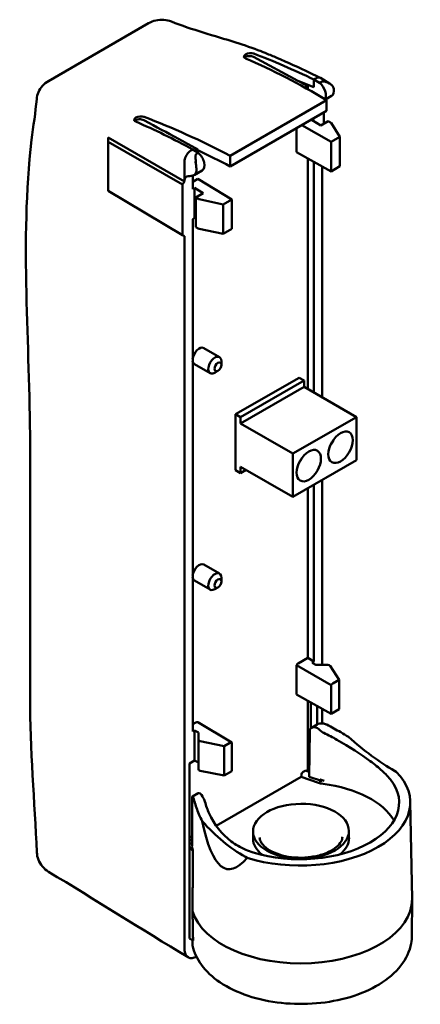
# Model space of a CAD drawing. Header units: millimetres. Extents: x -1 to 364, y 0 to 224.
# Tile 1 of 9: x -1 to 44, y 110 to 221. Entities that reach past the tile are written whole.
import ezdxf

# ---------------------------------------------------------------- set-up
doc = ezdxf.new("R2010")
doc.units = ezdxf.units.MM
doc.layers.add('Arêtes visibles(ISO)', color=7, linetype='Continuous', lineweight=50)

msp = doc.modelspace()

# ---------------------------------------------------------------- linework, layer by layer
at = {"layer": 'Arêtes visibles(ISO)'}
for p, q in [((2.07, 213.97), (13.39, 220.51)), ((24.37, 216.54), (24.36, 216.55)), ((25.28, 217.08), (25.29, 217.08)), ((25.28, 216.71), (30.28, 213.99)), ((32.1, 213.3), (30.28, 213.99)), ((30.51, 213.9), (31.39, 213.4)), ((32.1, 214.15), (32.1, 213.3)), ((32.74, 213.78), (32.1, 214.15)), ((32.95, 213.9), (32.74, 213.78)), ((32.82, 214.32), (33.86, 213.71)), ((31.39, 213.4), (31.08, 213.23)), ((31.39, 213.4), (31.39, 213.06)), ((22.61, 205.52), (33.53, 211.82)), ((33.39, 211.9), (34.1, 212.31)), ((33.53, 210.62), (22.62, 204.32)), ((12.89, 209.92), (12.88, 209.92)), ((12.88, 209.55), (12.94, 209.51)), ((31.88, 209.54), (32.1, 209.67)), ((32.88, 208.96), (31.88, 209.54)), ((31.99, 209.73), (32.1, 209.67)), ((32.1, 209.8), (32.1, 209.67)), ((33.72, 209.45), (32.88, 208.96)), ((33.23, 210.45), (33.23, 209.17)), ((33.98, 209.29), (33.72, 209.45)), ((11.97, 209.38), (11.96, 209.39)), ((30.12, 208.65), (30.12, 205.94)), ((30.72, 209), (34.04, 207.08)), ((34.05, 209.23), (35.03, 207.65)), ((8.84, 207.6), (8.84, 207.11)), ((8.84, 207.6), (17.47, 202.62)), ((34.04, 207.08), (35.03, 207.65)), ((35.03, 207.65), (35.03, 204.33)), ((8.84, 207.11), (8.84, 201.57)), ((17.25, 202.26), (8.84, 207.11)), ((18.39, 206.23), (19.01, 205.86)), ((18.98, 206.24), (18.67, 206.06)), ((34.04, 203.75), (34.04, 207.08)), ((19.01, 205.86), (18.8, 205.74)), ((34.04, 203.75), (30.12, 205.94)), ((31.39, 205.23), (31.39, 179.15)), ((17.47, 202.77), (17.47, 204.88)), ((18.57, 203.34), (19.47, 203.86)), ((32.1, 204.83), (32.1, 178.74)), ((33.02, 178.21), (33.02, 204.32)), ((35.03, 204.33), (34.04, 203.75)), ((17.47, 202.77), (17.47, 202.62)), ((18.39, 201.75), (18.39, 203.29)), ((18.96, 202.9), (18.39, 202.57)), ((18.96, 202.9), (22.81, 200.59)), ((17.47, 202.62), (17.25, 202.26)), ((17.25, 202.26), (17.25, 196.54)), ((18.39, 201.75), (18.61, 201.88)), ((18.61, 201.88), (19.59, 201.29)), ((18.61, 201.88), (18.61, 198.49)), ((17.25, 196.54), (8.84, 201.57)), ((18.75, 200.8), (19.59, 201.29)), ((19.01, 200.65), (18.75, 200.8)), ((18.75, 197.43), (18.75, 200.8)), ((19.12, 200.61), (21.82, 200.02)), ((22.81, 200.59), (21.82, 200.02)), ((22.81, 197.27), (22.81, 200.59)), ((21.82, 200.02), (21.82, 196.7)), ((18.61, 198.49), (18.39, 198.36)), ((18.39, 140.39), (18.39, 198.36)), ((18.75, 198.41), (18.61, 198.49)), ((18.75, 197.43), (19.01, 197.29)), ((19.12, 197.25), (21.82, 196.7)), ((21.82, 196.7), (22.81, 197.27)), ((17.25, 196.54), (17.47, 196.42)), ((17.47, 196.42), (17.47, 115.77)), ((19.65, 183.77), (21.42, 182.75)), ((18.6, 181.95), (20.37, 180.93)), ((21.63, 181.86), (21.63, 182.27)), ((21.24, 181.19), (20.89, 180.98)), ((30.43, 180.42), (23.24, 176.28)), ((30.99, 180.1), (23.81, 175.95)), ((30.99, 179.38), (23.81, 175.23)), ((30.99, 180.1), (30.43, 180.42)), ((30.99, 179.38), (30.99, 180.1)), ((36.9, 175.97), (30.99, 179.38)), ((23.24, 176.28), (23.24, 169.95)), ((23.24, 176.28), (23.81, 175.95)), ((23.81, 175.95), (23.81, 175.23)), ((23.81, 175.23), (29.71, 171.83)), ((36.9, 175.97), (29.71, 171.83)), ((36.9, 171.07), (36.9, 175.97)), ((29.71, 171.83), (29.71, 166.93)), ((36.9, 171.07), (29.71, 166.93)), ((23.81, 169.62), (23.24, 169.95)), ((23.81, 170.34), (23.81, 169.62)), ((29.71, 166.93), (23.81, 170.34)), ((24.43, 169.98), (23.81, 169.62)), ((32.1, 168.31), (32.1, 148.31)), ((33.02, 147.93), (33.02, 168.84)), ((31.39, 167.89), (31.39, 148.72)), ((19.65, 159.28), (21.42, 158.25)), ((18.6, 157.46), (20.37, 156.44)), ((21.63, 157.37), (21.63, 157.77)), ((21.24, 156.69), (20.89, 156.49)), ((31.39, 148.72), (30.33, 148.1)), ((31.39, 148.72), (32.1, 148.31)), ((31.88, 148.18), (32.1, 148.31)), ((32.3, 147.93), (31.88, 148.18)), ((30.12, 147.9), (30.12, 144.58)), ((30.12, 147.9), (34.04, 145.64)), ((33.66, 147.92), (32.3, 147.93)), ((33.94, 147.81), (34.93, 146.23)), ((34.93, 146.23), (34.25, 145.84)), ((34.93, 142.91), (34.93, 146.23)), ((34.04, 145.64), (34.04, 142.39)), ((30.12, 144.58), (34.04, 142.39)), ((31.39, 143.87), (31.39, 135.89)), ((31.75, 143.67), (31.75, 140.76)), ((32.46, 141.18), (32.46, 143.28)), ((33.02, 141.31), (33.02, 142.96)), ((34.04, 142.39), (34.93, 142.91)), ((22.81, 139.15), (18.96, 141.46)), ((18.74, 141.42), (18.39, 141.21)), ((18.39, 140.39), (18.61, 140.52)), ((18.61, 137.13), (18.61, 140.52)), ((18.61, 140.52), (19.03, 140.27)), ((31.62, 140.43), (31.57, 135.28)), ((31.83, 140.82), (32.45, 141.18)), ((19.03, 140.27), (19.03, 139.47)), ((19.03, 139.47), (19.03, 136.11)), ((19.23, 139.31), (21.93, 138.72)), ((21.93, 138.72), (22.6, 139.11)), ((21.93, 135.4), (21.93, 138.72)), ((22.81, 139.15), (22.81, 135.91)), ((18.61, 137.13), (18.03, 136.79)), ((19.03, 136.89), (18.61, 137.13)), ((18.03, 127.59), (18.03, 136.79)), ((18.03, 136.79), (18.03, 127.18)), ((19.23, 135.95), (21.93, 135.4)), ((22.81, 135.91), (21.93, 135.4)), ((31.19, 136), (30.89, 135.83)), ((31.58, 135.79), (31.19, 136)), ((41.4, 135.83), (41.22, 135.94)), ((21.03, 129.73), (30.65, 135.28)), ((30.68, 135.49), (30.65, 135.28)), ((30.65, 135.28), (32.6, 134.6)), ((31.57, 135.28), (32.95, 134.8)), ((18.37, 133.05), (18.99, 133.41)), ((42.99, 132.44), (43.19, 121.46)), ((18.18, 128.49), (18.03, 128.4)), ((18.03, 128.23), (18.31, 128.07)), ((25.21, 129.09), (25.21, 128.27)), ((36.05, 129.17), (36.06, 128.35)), ((18.03, 127.82), (18.31, 127.66)), ((18.03, 127.18), (18.03, 127.59)), ((18.41, 126.97), (18.03, 127.18)), ((18.03, 116.98), (18.03, 127.18)), ((18.03, 127.18), (18.03, 127.18)), ((24.35, 126.2), (24.53, 126.1)), ((43.18, 117.34), (43.19, 121.37)), ((18.03, 116.98), (18.43, 116.75))]:
    msp.add_line(p, q, dxfattribs=at)
for centre, major_axis, ratio, start_param, end_param in [((24.83, 216.81), (0.649, 0.074), 0.486308, 0.76037, 3.841878), ((24.83, 216.43), (0.65, 0), 0.57735, 0.81544, 2.653904), ((32.57, 212.87), (-0.63, 1.08), 0.582366, 3.405333, 5.306457), ((33.48, 213.4), (-0.62, 1.09), 0.57229, 3.14588, 4.120405), ((12.43, 209.65), (0.649, 0.074), 0.486308, 0.76037, 3.841878), ((12.43, 209.28), (0.65, 0), 0.57735, 0.81544, 2.653904), ((33.77, 209.17), (0.3, -0.002), 0.582366, 0.353506, 0.789838), ((18.85, 204.95), (0.62, -1.09), 0.57229, 0.004288, 2.173592), ((17.94, 204.42), (0.63, -1.08), 0.582366, 6.040206, 7.25327), ((18.04, 202.44), (-0.405, 0.69), 0.582366, 6.103486, 7.064143), ((25.18, 186.7), (-9.26, 15.75), 0.582366, 6.040206, 6.103486), ((19.22, 200.77), (0.3, -0.002), 0.582366, 3.931431, 4.367763), ((19.22, 197.41), (-0.3, -0.002), 0.57229, 0.78111, 1.217443), ((19.12, 182.86), (0.525, 0.909), 0.57735, 0, 2.245643), ((20.89, 181.84), (0.525, 0.909), 0.57735, 5.497787, 10.210176), ((19.12, 182.86), (-0.525, -0.909), 0.57735, 5.608338, 6.283185), ((33.69, 173.36), (0.488, 0.844), 0.57735, 4.345377, 5.079401), ((30.09, 171.29), (0.488, 0.844), 0.57735, 4.345377, 5.079401), ((19.12, 158.37), (0.525, 0.909), 0.57735, 0, 2.245643), ((20.89, 157.35), (0.525, 0.909), 0.57735, 5.497787, 10.210176), ((19.12, 158.37), (-0.525, -0.909), 0.57735, 5.608338, 6.283185), ((30.33, 147.7), (0.25, 0.433), 0.577394, 0.785436, 1.42888), ((33.66, 147.75), (0.3, -0.002), 0.582366, 0.353506, 1.575236), ((34.25, 145.43), (0.25, 0.433), 0.577394, 0.785436, 1.42888), ((18.74, 141.01), (-0.25, -0.433), 0.577306, 3.283509, 3.926953), ((32.32, 140.18), (-0.568, 0.581), 0.695319, 4.831276, 6.892606), ((40.91, 152.04), (-14.04, 14.37), 0.695319, 1.689683, 1.698789), ((19.33, 139.47), (0.3, -0.002), 0.582366, 3.146033, 4.367763), ((38.63, 150.73), (12.13, -15.78), 0.470053, 5.075531, 5.444396), ((22.6, 138.7), (0.25, 0.433), 0.577306, 0.141916, 0.78536), ((19.33, 136.11), (-0.3, -0.002), 0.57229, 6.278897, 7.500628), ((30.61, 132.31), (12.38, 0.09), 0.572291, 4.195513, 6.79141), ((30.61, 132.31), (11.12, 0.08), 0.572291, 4.203434, 6.783489), ((30.89, 135.58), (-0.158, -0.26), 0.57581, 3.952243, 5.395513), ((30.64, 128.29), (11.07, 0.08), 0.572291, 0.315969, 1.340552), ((19.3, 132.67), (0.29, -0.754), 0.427982, 1.932953, 3.208886), ((24.42, 142.52), (7.17, -18.64), 0.427982, 5.074546, 5.083651), ((29.79, 184.8), (-7.42, -59.98), 0.146983, 5.872424, 6.508867), ((26.69, 143.84), (-6.63, 18.83), 0.66547, 2.119972, 2.488836), ((18.18, 128.24), (0.158, 0.26), 0.578091, 0.171479, 0.812838), ((30.64, 128.29), (-5.43, -0.04), 0.572291, 6.277095, 6.913794), ((30.64, 128.29), (5.43, 0.04), 0.572291, 5.652577, 6.289276), ((30.64, 128.29), (-12.43, -0.09), 0.57229, 0.120326, 0.120359), ((30.64, 128.29), (-12.43, -0.09), 0.572291, 0.120357, 0.173206), ((30.69, 121.32), (12.5, 0.09), 0.572291, 3.30632, 6.289276)]:
    msp.add_ellipse(centre, major_axis=major_axis, ratio=ratio, start_param=start_param, end_param=end_param, dxfattribs=at)
for centre, major_axis, ratio in [((21.24, 181.64), (-0.275, -0.476), 0.57735), ((35.1, 172.55), (-0.98, -1.69), 0.57735), ((31.51, 170.47), (-0.98, -1.69), 0.57735), ((21.24, 157.14), (-0.275, -0.476), 0.57735), ((30.63, 129.11), (-5.42, -0.04), 0.572291)]:
    msp.add_ellipse(centre, major_axis=major_axis, ratio=ratio, dxfattribs=at)
for points, knots in [([(13.39, 220.51), (13.65, 220.66), (13.93, 220.76), (14.52, 220.89), (14.83, 220.92), (15.43, 220.87), (15.71, 220.81), (15.98, 220.7)], [0, 0, 0, 0, 0.0893336, 0.0893336, 0.1807509, 0.1807509, 0.2679319, 0.2679319, 0.2679319, 0.2679319]), ([(15.98, 220.7), (18.34, 219.77), (20.79, 219.12), (24.24, 218.03), (25.19, 217.71), (26.12, 217.34)], [0, 0, 0, 0, 1.001231, 1.001231, 1.390051, 1.390051, 1.390051, 1.390051]), ([(26.12, 217.34), (26.17, 217.32), (26.21, 217.31), (26.39, 217.23), (26.53, 217.18), (27.08, 216.95), (27.49, 216.78), (29.14, 216.08), (30.39, 215.51), (32.02, 214.72), (32.41, 214.53), (32.8, 214.33)], [0, 0, 0, 0, 0.0193407, 0.0193407, 0.0773564, 0.0773564, 0.251409, 0.251409, 0.7737183, 0.7737183, 0.9369365, 0.9369365, 0.9369365, 0.9369365]), ([(0.75, 211.91), (0.77, 212.19), (0.84, 212.46), (1.06, 212.97), (1.21, 213.21), (1.59, 213.64), (1.82, 213.82), (2.07, 213.97)], [0, 0, 0, 0, 0.0839484, 0.0839484, 0.1666657, 0.1666657, 0.254147, 0.254147, 0.254147, 0.254147]), ([(33.3, 213.91), (33.22, 213.92), (33.16, 213.93), (33.07, 213.93), (33.04, 213.93), (32.99, 213.92), (32.96, 213.91), (32.95, 213.9)], [0, 0, 0, 0, 0.02287396, 0.02287396, 0.03451573, 0.03451573, 0.04624997, 0.04624997, 0.04624997, 0.04624997]), ([(33.81, 213.73), (33.77, 213.75), (33.72, 213.78), (33.54, 213.85), (33.41, 213.89), (33.3, 213.91)], [0.09408562, 0.09408562, 0.09408562, 0.09408562, 0.10921981, 0.10921981, 0.15478299, 0.15478299, 0.15478299, 0.15478299]), ([(33.81, 213.73), (33.89, 213.69), (33.96, 213.64), (34.06, 213.56), (34.09, 213.53), (34.13, 213.5)], [-0.10287052, -0.10287052, -0.10287052, -0.10287052, -0.07745979, -0.07745979, -0.06195937, -0.06195937, -0.06195937, -0.06195937]), ([(34.34, 213.09), (34.33, 213.18), (34.3, 213.27), (34.21, 213.4), (34.17, 213.45), (34.13, 213.5)], [0, 0, 0, 0, 0.03211176, 0.03211176, 0.05241699, 0.05241699, 0.05241699, 0.05241699]), ([(0.77, 126.71), (0.51, 132.44), (0, 138.42), (0, 153.81), (0, 163.35), (0, 184.36), (-1.17, 195.68), (0.36, 208.88), (0.63, 210.43), (0.75, 211.91)], [0, 0, 0, 0, 2.144762, 2.144762, 5.652435, 5.652435, 9.861691, 9.861691, 10.4242, 10.4242, 10.4242, 10.4242]), ([(18.73, 205.02), (18.73, 205.01), (18.73, 205), (18.71, 204.88), (18.71, 204.78), (18.75, 204.65), (18.75, 204.64), (18.76, 204.62)], [-0.0777861, -0.0777861, -0.0777861, -0.0777861, -0.07296281, -0.07296281, -0.03714309, -0.03714309, -0.03231704, -0.03231704, -0.03231704, -0.03231704]), ([(18.8, 205.74), (18.79, 205.73), (18.77, 205.71), (18.75, 205.69), (18.75, 205.67), (18.73, 205.62), (18.72, 205.58), (18.72, 205.52), (18.72, 205.51), (18.72, 205.49)], [0, 0, 0, 0, 0.00707825, 0.00707825, 0.01469189, 0.01469189, 0.02992484, 0.02992484, 0.03444091, 0.03444091, 0.03444091, 0.03444091]), ([(18.76, 204.62), (18.75, 204.67), (18.75, 204.72), (18.74, 204.86), (18.74, 204.94), (18.73, 205.02)], [-0.15338269, -0.15338269, -0.15338269, -0.15338269, -0.13583511, -0.13583511, -0.10706796, -0.10706796, -0.10706796, -0.10706796]), ([(22.62, 204.32), (22.62, 204.56), (22.62, 204.8), (22.61, 205.2), (22.61, 205.36), (22.61, 205.52)], [-0.1631536, -0.1631536, -0.1631536, -0.1631536, -0.0742966, -0.0742966, -0.0164816, -0.0164816, -0.0164816, -0.0164816]), ([(18.76, 204.62), (18.76, 204.58), (18.76, 204.54), (18.77, 204.44), (18.78, 204.37), (18.8, 204.24), (18.8, 204.18), (18.81, 204.12)], [0.07434252, 0.07434252, 0.07434252, 0.07434252, 0.08254838, 0.08254838, 0.0971223, 0.0971223, 0.11102148, 0.11102148, 0.11102148, 0.11102148]), ([(33.56, 141.17), (33.53, 141.18), (33.51, 141.19), (33.36, 141.26), (33.24, 141.29), (33, 141.32), (32.87, 141.31), (32.64, 141.27), (32.54, 141.23), (32.45, 141.18)], [0.3527023, 0.3527023, 0.3527023, 0.3527023, 0.3610237, 0.3610237, 0.3967432, 0.3967432, 0.4338508, 0.4338508, 0.4670666, 0.4670666, 0.4670666, 0.4670666]), ([(33.23, 140.23), (33.15, 140.27), (33.07, 140.31), (32.93, 140.41), (32.86, 140.47), (32.79, 140.52)], [0, 0, 0, 0, 0.02617893, 0.02617893, 0.05283717, 0.05283717, 0.05283717, 0.05283717]), ([(33.56, 141.17), (34.09, 140.89), (34.61, 140.6), (35.42, 140.14), (35.71, 139.96), (36, 139.79)], [1.3326897, 1.3326897, 1.3326897, 1.3326897, 1.5019673, 1.5019673, 1.5982933, 1.5982933, 1.5982933, 1.5982933]), ([(40.34, 135.43), (40.18, 135.59), (40, 135.76), (39.42, 136.3), (38.95, 136.68), (37.41, 137.84), (36.09, 138.68), (34.21, 139.73), (33.72, 139.99), (33.23, 140.23)], [4.8754281, 4.8754281, 4.8754281, 4.8754281, 4.9697462, 4.9697462, 5.179499, 5.179499, 5.6344598, 5.6344598, 5.7909043, 5.7909043, 5.7909043, 5.7909043]), ([(32.69, 134.78), (32.69, 134.78), (32.69, 134.78), (32.77, 134.79), (32.86, 134.79), (32.95, 134.8)], [-0.06416989, -0.06416989, -0.06416989, -0.06416989, -0.06385702, -0.06385702, -0.03353544, -0.03353544, -0.03353544, -0.03353544]), ([(33.25, 134.8), (33.25, 134.8), (33.25, 134.8), (33.09, 134.85), (32.94, 134.9), (32.81, 134.97)], [-0.0486251, -0.0486251, -0.0486251, -0.0486251, -0.04838692, -0.04838692, 0, 0, 0, 0]), ([(32.95, 134.8), (32.94, 134.81), (32.94, 134.82), (32.92, 134.86), (32.91, 134.88), (32.87, 134.93), (32.86, 134.94), (32.83, 134.96), (32.82, 134.97), (32.81, 134.97)], [-0.02697428, -0.02697428, -0.02697428, -0.02697428, -0.0233596, -0.0233596, -0.01390979, -0.01390979, -0.00706224, -0.00706224, -0.00321806, -0.00321806, -0.00321806, -0.00321806]), ([(32.6, 134.6), (32.68, 134.57), (32.77, 134.54), (32.94, 134.51), (33.03, 134.49), (33.12, 134.48)], [-0.05585161, -0.05585161, -0.05585161, -0.05585161, -0.02743984, -0.02743984, 0, 0, 0, 0]), ([(18.33, 132.76), (18.33, 132.84), (18.33, 132.91), (18.34, 133.01), (18.35, 133.04), (18.38, 133.06), (18.4, 133.05), (18.44, 132.98), (18.47, 132.92), (18.52, 132.79), (18.54, 132.7), (18.58, 132.57), (18.58, 132.55), (18.59, 132.52)], [0.5311887, 0.5311887, 0.5311887, 0.5311887, 0.5608976, 0.5608976, 0.5908774, 0.5908774, 0.627985, 0.627985, 0.6650926, 0.6650926, 0.7008121, 0.7008121, 0.7091334, 0.7091334, 0.7091334, 0.7091334]), ([(19.59, 132.9), (19.63, 132.83), (19.67, 132.76), (19.73, 132.61), (19.75, 132.54), (19.77, 132.46)], [0, 0, 0, 0, 0.02665995, 0.02665995, 0.0528487, 0.0528487, 0.0528487, 0.0528487]), ([(19.47, 130.25), (19.33, 130.5), (19.2, 130.77), (18.89, 131.52), (18.72, 132.02), (18.59, 132.52)], [6.2119451, 6.2119451, 6.2119451, 6.2119451, 6.3082711, 6.3082711, 6.4775487, 6.4775487, 6.4775487, 6.4775487]), ([(19.77, 132.46), (19.9, 132), (20.06, 131.55), (20.81, 129.86), (21.68, 128.76), (23.23, 127.6), (23.79, 127.28), (24.66, 126.9), (24.94, 126.8), (25.23, 126.71)], [1.1800156, 1.1800156, 1.1800156, 1.1800156, 1.3364601, 1.3364601, 1.7914209, 1.7914209, 2.0011737, 2.0011737, 2.0954918, 2.0954918, 2.0954918, 2.0954918]), ([(25.96, 128.41), (25.96, 128.26), (26, 128.11), (26.18, 127.73), (26.38, 127.47), (26.93, 127.04), (27.24, 126.85), (27.98, 126.53), (28.4, 126.4), (29.31, 126.2), (29.8, 126.14), (30.8, 126.11), (31.31, 126.14), (32.29, 126.28), (32.75, 126.39), (33.58, 126.67), (33.95, 126.85), (34.55, 127.23), (34.79, 127.43), (35.13, 127.84), (35.23, 128.04), (35.3, 128.31), (35.31, 128.4), (35.31, 128.48)], [2.366611, 2.366611, 2.366611, 2.366611, 2.620458, 2.620458, 2.978099, 2.978099, 3.269824, 3.269824, 3.562987, 3.562987, 3.861506, 3.861506, 4.162663, 4.162663, 4.462831, 4.462831, 4.758547, 4.758547, 5.049316, 5.049316, 5.352855, 5.352855, 5.496023, 5.496023, 5.496023, 5.496023]), ([(2.09, 124.53), (1.83, 124.69), (1.59, 124.89), (1.2, 125.35), (1.05, 125.61), (0.84, 126.15), (0.78, 126.43), (0.77, 126.71)], [0, 0, 0, 0, 0.0923764, 0.0923764, 0.1809355, 0.1809355, 0.2650733, 0.2650733, 0.2650733, 0.2650733]), ([(18.38, 116.18), (18.54, 115.41), (18.89, 114.67), (19.91, 113.26), (20.63, 112.59), (22.4, 111.4), (23.47, 110.89), (25.82, 110.11), (27.1, 109.83), (29.72, 109.55), (31.06, 109.53), (33.69, 109.76), (34.98, 110), (37.39, 110.72), (38.5, 111.2), (40.46, 112.39), (41.29, 113.1), (42.51, 114.68), (42.92, 115.53), (43.15, 116.73), (43.17, 117.04), (43.18, 117.34)], [2.47859, 2.47859, 2.47859, 2.47859, 2.747501, 2.747501, 3.0554, 3.0554, 3.392485, 3.392485, 3.731106, 3.731106, 4.066727, 4.066727, 4.402038, 4.402038, 4.739973, 4.739973, 5.07877, 5.07877, 5.392096, 5.392096, 5.496023, 5.496023, 5.496023, 5.496023]), ([(18.82, 114.92), (18.65, 114.83), (18.49, 114.78), (18.16, 114.74), (18, 114.78), (17.74, 114.93), (17.64, 115.05), (17.5, 115.36), (17.47, 115.55), (17.47, 115.77)], [0.0087184, 0.0087184, 0.0087184, 0.0087184, 0.0792233, 0.0792233, 0.1594067, 0.1594067, 0.2364923, 0.2364923, 0.3151556, 0.3151556, 0.3151556, 0.3151556])]:
    msp.add_open_spline(points, degree=3, knots=knots, dxfattribs=at)
for points, degree in [([(33.53, 211.82), (30.47, 213.65), (27.4, 215.23), (24.37, 216.54)], 3), ([(32.1, 214.15), (29.82, 215.25), (27.55, 216.23), (25.29, 217.08)], 3), ([(32.32, 214.27), (32.24, 214.23), (32.17, 214.19), (32.1, 214.15)], 3), ([(32.32, 214.27), (32.39, 214.32), (32.46, 214.34), (32.54, 214.36)], 3), ([(32.54, 214.36), (32.64, 214.38), (32.74, 214.37), (32.82, 214.32)], 3), ([(33.92, 213.67), (33.88, 213.69), (33.85, 213.71), (33.81, 213.73)], 3), ([(33.92, 213.67), (33.93, 213.66), (33.93, 213.65), (33.94, 213.65)], 3), ([(33.53, 211.82), (33.53, 211.42), (33.53, 211.02), (33.53, 210.62)], 3), ([(22.61, 205.52), (19.36, 207.23), (16.11, 208.71), (12.89, 209.92)], 3), ([(12.94, 209.51), (14.25, 208.81), (15.47, 208.14), (16.79, 207.42)], 3), ([(11.97, 209.38), (14.1, 208.46), (16.24, 207.41), (18.39, 206.23)], 3), ([(16.79, 207.42), (17.15, 207.23), (17.51, 207.03), (17.88, 206.83)], 3), ([(17.88, 206.83), (18.25, 206.63), (18.61, 206.43), (18.98, 206.24)], 3), ([(17.95, 205.94), (18.02, 206.01), (18.1, 206.06), (18.17, 206.11)], 3), ([(18.39, 206.23), (18.31, 206.19), (18.24, 206.15), (18.17, 206.11)], 3), ([(18.98, 206.24), (18.98, 206.2), (18.98, 206.17), (18.98, 206.14)], 3), ([(18.98, 206.14), (20.19, 205.57), (21.4, 204.96), (22.62, 204.32)], 3), ([(17.47, 204.88), (17.47, 205.05), (17.56, 205.45), (17.81, 205.8), (17.95, 205.94)], 3), ([(18.72, 205.49), (18.71, 205.38), (18.72, 205.22), (18.73, 205.02)], 3), ([(18.31, 127.34), (18.32, 130.05), (18.33, 132.76)], 2), ([(17.87, 114.86), (12.56, 118.03), (7.39, 121.36), (2.09, 124.53)], 3), ([(18.35, 116.8), (18.35, 116.57), (18.36, 116.35)], 2), ([(18.36, 116.35), (18.36, 116.29), (18.36, 116.23), (18.38, 116.18)], 3)]:
    msp.add_open_spline(points, degree=degree, dxfattribs=at)
for points, weights in [([(18.41, 126.97), (18.39, 123.54), (18.37, 120.05)], [1.00000005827, 1.00001347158, 1.00000006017]), ([(18.37, 120.05), (18.4, 118.39), (18.43, 116.75)], [1.00000026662, 1.00000317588, 1.00000020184])]:
    msp.add_rational_spline(points, weights, degree=2, dxfattribs=at)

doc.saveas('drawing.dxf')
